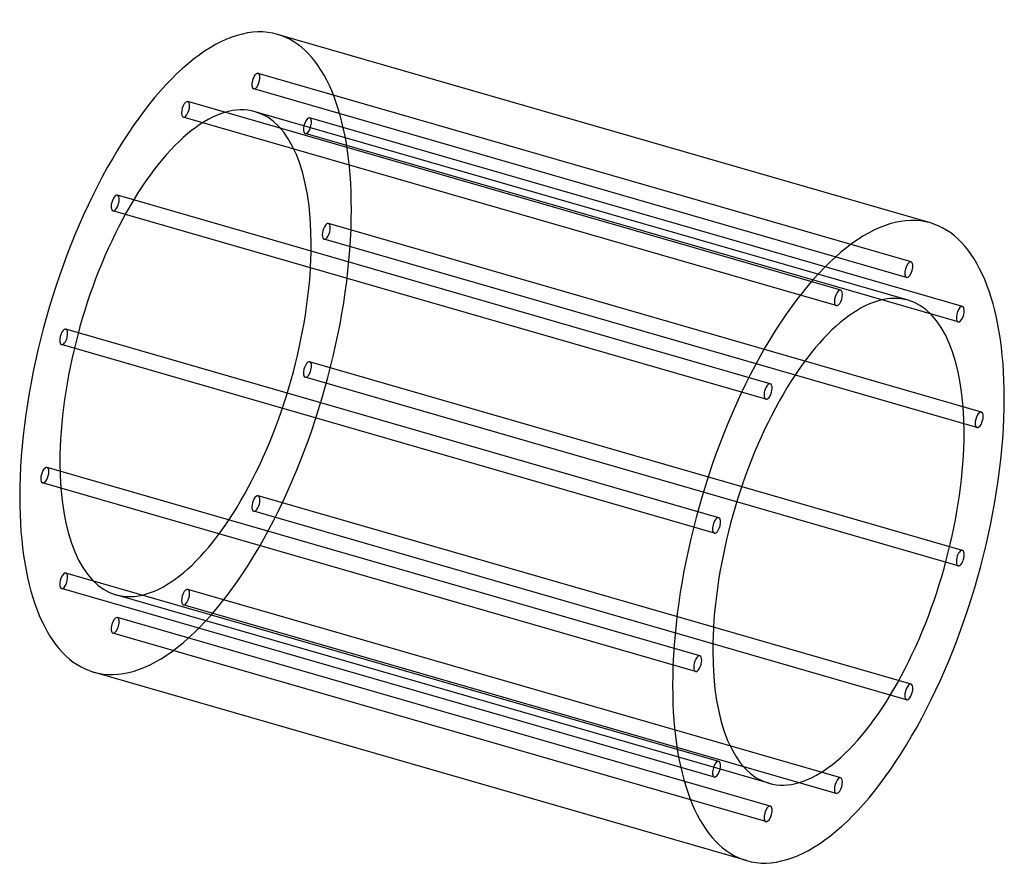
# Model space of a CAD drawing. Header units: millimetres. Extents: x -490 to 490, y -425 to 425.
import ezdxf

# ---------------------------------------------------------------- set-up
doc = ezdxf.new("R2010")
doc.units = ezdxf.units.MM
doc.layers.add('HIDDEN', color=7, linetype='Continuous')
doc.layers.add('THICK', color=7, linetype='Continuous')

msp = doc.modelspace()

# ---------------------------------------------------------------- linework, layer by layer
at = {"layer": 'HIDDEN'}
for p, q in [((396.98, 184.56), (-252.54, 372.06)), ((392.54, 169.19), (-256.98, 356.69)), ((326.98, 156.42), (-322.54, 343.92)), ((394.1, 146.44), (-255.42, 333.94)), ((322.54, 141.05), (-326.98, 328.55)), ((448.22, 140.18), (-201.3, 327.68)), ((443.78, 124.81), (-205.73, 312.31)), ((256.98, 63.31), (-392.54, 250.81)), ((252.54, 47.94), (-396.98, 235.44)), ((466.98, 35.18), (-182.54, 222.68)), ((462.54, 19.81), (-186.98, 207.31)), ((205.73, -69.82), (-443.78, 117.68)), ((201.3, -85.19), (-448.22, 102.31)), ((448.22, -102.31), (-201.3, 85.19)), ((443.78, -117.68), (-205.73, 69.82)), ((186.98, -207.31), (-462.54, -19.81)), ((182.54, -222.68), (-466.98, -35.18)), ((396.98, -235.44), (-252.54, -47.94)), ((392.54, -250.81), (-256.98, -63.31)), ((205.73, -312.31), (-443.78, -124.81)), ((201.3, -327.68), (-448.22, -140.18)), ((255.42, -333.94), (-394.1, -146.44)), ((326.98, -328.55), (-322.54, -141.05)), ((322.54, -343.92), (-326.98, -156.42)), ((256.98, -356.69), (-392.54, -169.19)), ((252.54, -372.06), (-396.98, -184.56))]:
    msp.add_line(p, q, dxfattribs=at)
for centre, major_axis, start_param, end_param in [((-324.76, 93.75), (91.53, 317.05), -0.982794, 0), ((-254.76, 364.37), (-2.22, -7.69), -3.077189, -0.000096), ((-254.76, 364.37), (-2.22, -7.69), 0.064404, 3.141497), ((-254.76, 364.37), (-2.22, -7.69), 3.141497, 3.205996), ((-254.76, 364.37), (-2.22, -7.69), -0.000096, 0.064404), ((-324.76, 93.75), (-69.34, -240.19), -3.141592, -0.982794), ((-324.76, 336.24), (-2.22, -7.69), -2.55359, 0.000007), ((-324.76, 336.24), (-2.22, -7.69), -3.141586, -2.55359), ((-324.76, 336.24), (-2.22, -7.69), 0.588003, 3.141599), ((-324.76, 93.75), (-69.34, -240.19), 2.158799, 3.141593), ((-324.76, 336.24), (-2.22, -7.69), 0.000007, 0.588003), ((-203.52, 319.99), (-2.22, -7.69), -3.141501, -0.459195), ((-203.52, 319.99), (-2.22, -7.69), 0.000091, 2.682398), ((-203.52, 319.99), (-2.22, -7.69), 2.682398, 3.141684), ((-203.52, 319.99), (-2.22, -7.69), -0.459195, 0.000091), ((-394.76, 243.13), (-2.22, -7.69), -2.029991, -0.000037), ((-394.76, 243.13), (-2.22, -7.69), 3.141556, 4.253194), ((-394.76, 243.13), (-2.22, -7.69), 1.111601, 3.141556), ((-324.76, 93.75), (91.53, 317.05), -3.141592, -0.982794), ((-394.76, 243.13), (-2.22, -7.69), -0.000037, 1.111601), ((-184.76, 214.99), (-2.22, -7.69), -3.141586, -0.982794), ((-184.76, 214.99), (-2.22, -7.69), 0.000007, 2.158799), ((-184.76, 214.99), (-2.22, -7.69), 2.158799, 3.141599), ((-184.76, 214.99), (-2.22, -7.69), -0.982794, 0.000007), ((-324.76, 93.75), (-69.34, -240.19), 0, 2.158799), ((-446, 109.99), (-2.22, -7.69), -3.141582, -1.506392), ((-446, 109.99), (-2.22, -7.69), 1.6352, 3.141604), ((-446, 109.99), (-2.22, -7.69), -1.506392, 0.000011), ((-446, 109.99), (-2.22, -7.69), 0.000011, 1.6352), ((-203.52, 77.51), (-2.22, -7.69), -3.141582, -1.506392), ((-203.52, 77.51), (-2.22, -7.69), 1.6352, 3.141604), ((-203.52, 77.51), (-2.22, -7.69), -1.506392, 0.000011), ((-203.52, 77.51), (-2.22, -7.69), 0.000011, 1.6352), ((-464.76, -27.49), (-2.22, -7.69), -3.141586, -0.982794), ((-324.76, 93.75), (-69.34, -240.19), -0.982794, 0), ((-464.76, -27.49), (-2.22, -7.69), 0.000007, 2.158799), ((-464.76, -27.49), (-2.22, -7.69), 2.158799, 3.141599), ((-464.76, -27.49), (-2.22, -7.69), -0.982794, 0.000007), ((-254.76, -55.63), (-2.22, -7.69), 3.141556, 4.253194), ((-254.76, -55.63), (-2.22, -7.69), 1.111601, 3.141556), ((-254.76, -55.63), (-2.22, -7.69), -2.029991, -0.000037), ((-254.76, -55.63), (-2.22, -7.69), -0.000037, 1.111601), ((-446, -132.49), (-2.22, -7.69), -3.141501, -0.459195), ((-446, -132.49), (-2.22, -7.69), 0.000091, 2.682398), ((-446, -132.49), (-2.22, -7.69), 2.682398, 3.141684), ((-446, -132.49), (-2.22, -7.69), -0.459195, 0.000091), ((-324.76, -148.74), (-2.22, -7.69), -2.55359, 0.000007), ((-324.76, -148.74), (-2.22, -7.69), -3.141586, -2.55359), ((-324.76, -148.74), (-2.22, -7.69), 0.588003, 3.141599), ((-324.76, -148.74), (-2.22, -7.69), 0.000007, 0.588003), ((-394.76, -176.87), (-2.22, -7.69), -3.077189, -0.000096), ((-394.76, -176.87), (-2.22, -7.69), 0.064404, 3.141497), ((-394.76, -176.87), (-2.22, -7.69), 3.141497, 3.205996), ((-394.76, -176.87), (-2.22, -7.69), -0.000096, 0.064404)]:
    msp.add_ellipse(centre, major_axis=major_axis, ratio=0.433013, start_param=start_param, end_param=end_param, dxfattribs=at)
at = {"layer": 'THICK'}
for p, q in [((416.29, 223.3), (-233.23, 410.8)), ((233.23, -410.8), (-416.29, -223.3))]:
    msp.add_line(p, q, dxfattribs=at)
for centre, major_axis, start_param, end_param in [((-324.76, 93.75), (91.53, 317.05), 0, 2.158799), ((324.76, -93.75), (-91.53, -317.05), -3.141592, -0.982794), ((324.76, -93.75), (-91.53, -317.05), 2.158799, 3.141593), ((394.76, 176.87), (2.22, 7.69), 0.064404, 3.141497), ((394.76, 176.87), (2.22, 7.69), -3.077189, -0.000096), ((394.76, 176.87), (2.22, 7.69), -0.000096, 0.064404), ((394.76, 176.87), (2.22, 7.69), 3.141497, 3.205996), ((324.76, -93.75), (69.34, 240.19), 0, 2.158799), ((324.76, 148.74), (2.22, 7.69), 0.588003, 3.141599), ((324.76, 148.74), (2.22, 7.69), 0.000007, 0.588003), ((324.76, 148.74), (2.22, 7.69), -2.55359, 0.000007), ((324.76, 148.74), (2.22, 7.69), -3.141586, -2.55359), ((324.76, -93.75), (69.34, 240.19), -0.982794, 0), ((446, 132.49), (2.22, 7.69), 0.000091, 2.682398), ((446, 132.49), (2.22, 7.69), -3.141501, -0.459195), ((446, 132.49), (2.22, 7.69), -0.459195, 0.000091), ((446, 132.49), (2.22, 7.69), 2.682398, 3.141684), ((254.76, 55.63), (2.22, 7.69), 1.111601, 3.141556), ((254.76, 55.63), (2.22, 7.69), -0.000037, 1.111601), ((254.76, 55.63), (2.22, 7.69), -2.029991, -0.000037), ((324.76, -93.75), (-91.53, -317.05), 0, 2.158799), ((254.76, 55.63), (2.22, 7.69), 3.141556, 4.253194), ((464.76, 27.49), (2.22, 7.69), 0.000007, 2.158799), ((464.76, 27.49), (2.22, 7.69), -3.141586, -0.982794), ((464.76, 27.49), (2.22, 7.69), -0.982794, 0.000007), ((464.76, 27.49), (2.22, 7.69), 2.158799, 3.141599), ((324.76, -93.75), (69.34, 240.19), -3.141592, -0.982794), ((-324.76, 93.75), (91.53, 317.05), 2.158799, 3.141593), ((203.52, -77.51), (2.22, 7.69), 1.6352, 3.141604), ((203.52, -77.51), (2.22, 7.69), 0.000011, 1.6352), ((203.52, -77.51), (2.22, 7.69), -3.141582, -1.506392), ((203.52, -77.51), (2.22, 7.69), -1.506392, 0.000011), ((446, -109.99), (2.22, 7.69), 0.000011, 1.6352), ((446, -109.99), (2.22, 7.69), -1.506392, 0.000011), ((446, -109.99), (2.22, 7.69), 1.6352, 3.141604), ((446, -109.99), (2.22, 7.69), -3.141582, -1.506392), ((324.76, -93.75), (69.34, 240.19), 2.158799, 3.141593), ((184.76, -214.99), (2.22, 7.69), 0.000007, 2.158799), ((184.76, -214.99), (2.22, 7.69), -3.141586, -0.982794), ((184.76, -214.99), (2.22, 7.69), -0.982794, 0.000007), ((184.76, -214.99), (2.22, 7.69), 2.158799, 3.141599), ((394.76, -243.13), (2.22, 7.69), -0.000037, 1.111601), ((324.76, -93.75), (-91.53, -317.05), -0.982794, 0), ((394.76, -243.13), (2.22, 7.69), 1.111601, 3.141556), ((394.76, -243.13), (2.22, 7.69), -2.029991, -0.000037), ((394.76, -243.13), (2.22, 7.69), 3.141556, 4.253194), ((203.52, -319.99), (2.22, 7.69), 0.000091, 2.682398), ((203.52, -319.99), (2.22, 7.69), -0.459195, 0.000091), ((203.52, -319.99), (2.22, 7.69), -3.141501, -0.459195), ((203.52, -319.99), (2.22, 7.69), 2.682398, 3.141684), ((324.76, -336.24), (2.22, 7.69), 0.588003, 3.141599), ((324.76, -336.24), (2.22, 7.69), 0.000007, 0.588003), ((324.76, -336.24), (2.22, 7.69), -2.55359, 0.000007), ((324.76, -336.24), (2.22, 7.69), -3.141586, -2.55359), ((254.76, -364.37), (2.22, 7.69), 0.064404, 3.141497), ((254.76, -364.37), (2.22, 7.69), -3.077189, -0.000096), ((254.76, -364.37), (2.22, 7.69), -0.000096, 0.064404), ((254.76, -364.37), (2.22, 7.69), 3.141497, 3.205996)]:
    msp.add_ellipse(centre, major_axis=major_axis, ratio=0.433013, start_param=start_param, end_param=end_param, dxfattribs=at)

doc.saveas('drawing.dxf')
